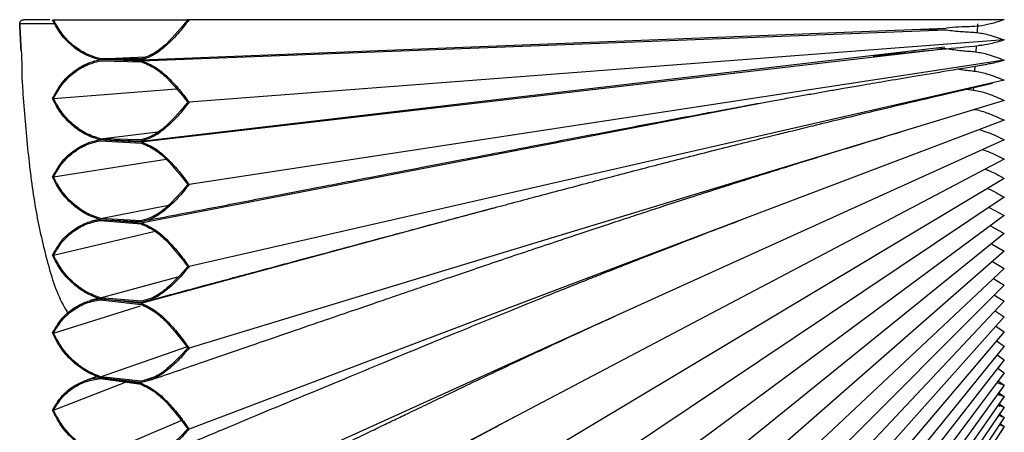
# Paper-space layout '_Left' of a CAD drawing. Header units: millimetres. Extents: x -59 to 63, y -229 to 0.
# Tile 3 of 3: x -59 to 63, y -51 to 0. Entities that reach past the tile are written whole.
import ezdxf

# ---------------------------------------------------------------- set-up
doc = ezdxf.new("R2010")
doc.units = ezdxf.units.MM

psp = doc.layouts.new('_Left')

# ---------------------------------------------------------------- linework, layer by layer
at = {"color": 7, "linetype": 'Continuous', "lineweight": 25}
for p, q in [((-55.69, 0), (-58.97, 0)), ((-55.36, 0), (-38.74, 0)), ((62.87, 0), (-38.57, 0)), ((62.87, 0), (-38.4, 0)), ((-55.21, -0.53), (-59.43, -0.53)), ((-44.33, -5), (55.66, -1.05)), ((52.47, -1.18), (55.66, -1.27)), ((59.52, -1.62), (59.59, -0.53)), ((-44.33, -5.09), (55.66, -1.27)), ((-44.33, -15.08), (55.5, -3.38)), ((-44.33, -15.17), (55.66, -3.58)), ((62.87, -2.52), (-38.4, -10.25)), ((54.42, -3.51), (55.66, -3.58)), ((59.37, -4.02), (59.41, -3.25)), ((-49.41, -4.85), (-43.84, -4.63)), ((-44.35, -4.85), (-49.41, -4.85)), ((-49.42, -4.95), (-47.66, -5)), ((-49.42, -4.95), (-49.42, -4.95)), ((-44.33, -5), (-49.42, -5)), ((-49.41, -5.1), (-44.35, -5.24)), ((-47.56, -5), (-44.33, -5.09)), ((62.87, -5.03), (-38.4, -20.48)), ((59.21, -6.4), (59.25, -5.78)), ((59.25, -5.78), (60.77, -5.53)), ((62.87, -7.53), (-38.4, -30.67)), ((59.06, -8.76), (59.08, -8.41)), ((59.08, -8.41), (61.41, -7.87)), ((-44.33, -25.22), (32.33, -10.4)), ((62.87, -10.02), (-38.4, -40.8)), ((62.87, -12.48), (-38.4, -50.85)), ((-49.41, -14.79), (-42.28, -13.95)), ((-49.42, -14.89), (-47.66, -14.99)), ((-49.42, -14.89), (-49.42, -14.89)), ((-44.33, -15.08), (-49.42, -14.94)), ((-44.35, -14.93), (-49.41, -14.79)), ((-49.41, -15.04), (-44.35, -15.32)), ((-47.56, -14.99), (-44.33, -15.17)), ((62.87, -14.92), (-38.4, -60.79)), ((62.87, -17.33), (-38.4, -70.61)), ((62.87, -19.71), (-38.4, -80.29)), ((-49.41, -24.7), (-40.97, -23.06)), ((62.87, -22.05), (-38.4, -89.81)), ((-44.33, -35.22), (-0.58, -23.39)), ((62.87, -24.34), (-38.4, -99.15)), ((60.97, -23.31), (62.87, -24.34)), ((-49.43, -24.8), (-50.38, -24.98)), ((-49.42, -24.8), (-49.42, -24.8)), ((-49.42, -24.8), (-47.66, -24.94)), ((-44.33, -25.13), (-49.42, -24.85)), ((-44.35, -24.98), (-49.41, -24.7)), ((-49.41, -24.94), (-44.35, -25.37)), ((-47.56, -24.95), (-44.33, -25.22)), ((61.14, -25.61), (62.87, -26.58)), ((62.87, -26.58), (-38.4, -108.28)), ((61.29, -27.86), (62.87, -28.77)), ((62.87, -28.77), (-38.4, -117.2)), ((61.42, -30.04), (62.87, -30.9)), ((62.87, -30.9), (-38.4, -125.88)), ((-49.41, -34.56), (-39.8, -31.95)), ((62.87, -32.97), (-38.4, -134.31)), ((61.53, -32.16), (62.87, -32.97)), ((61.64, -34.21), (62.87, -34.97)), ((-49.48, -34.57), (-50.7, -34.9)), ((-49.42, -34.65), (-47.66, -34.85)), ((-49.42, -34.65), (-49.42, -34.65)), ((-44.33, -35.13), (-49.42, -34.7)), ((-44.35, -34.98), (-49.41, -34.56)), ((-49.41, -34.8), (-44.35, -35.37)), ((-47.56, -34.86), (-44.33, -35.22)), ((62.87, -34.97), (-38.4, -142.47)), ((-55.22, -38.93), (-44.42, -35.53)), ((61.73, -36.18), (62.87, -36.91)), ((62.87, -36.91), (-38.4, -150.34)), ((62.87, -36.91), (61.82, -38.08)), ((62.87, -38.76), (-38.4, -157.91)), ((61.82, -38.08), (62.87, -38.76)), ((62.87, -38.76), (61.9, -39.9)), ((61.9, -39.91), (62.87, -40.54)), ((-49.41, -44.35), (-38.7, -40.62)), ((62.87, -40.54), (-38.4, -165.16)), ((62.87, -40.54), (61.98, -41.64)), ((62.87, -42.24), (-38.4, -172.08)), ((61.97, -41.65), (62.87, -42.24)), ((62.87, -42.24), (62.05, -43.3)), ((62.87, -43.86), (-38.4, -178.65)), ((62.05, -43.3), (62.87, -43.86)), ((62.87, -43.86), (62.11, -44.86)), ((-55.22, -48.51), (-46.31, -45.02)), ((-49.82, -44.32), (-51.13, -44.78)), ((-49.42, -44.44), (-47.66, -44.69)), ((-49.42, -44.44), (-49.42, -44.44)), ((-44.33, -45.06), (-49.42, -44.49)), ((-44.35, -44.91), (-49.41, -44.35)), ((-49.41, -44.59), (-44.35, -45.29)), ((-47.56, -44.7), (-44.33, -45.15)), ((-44.35, -44.91), (-42.5, -44.27)), ((61.95, -45.08), (62.87, -45.38)), ((62.11, -44.86), (62.87, -45.38)), ((62.87, -45.38), (-38.4, -184.87)), ((62.17, -46.34), (62.87, -46.81)), ((62.87, -45.38), (62.18, -46.34)), ((62.87, -46.81), (-38.4, -190.71)), ((62.35, -46.69), (62.01, -46.56)), ((62.04, -46.52), (62.87, -46.81)), ((62.87, -46.81), (62.24, -47.71)), ((62.87, -48.15), (-38.4, -196.16)), ((62.35, -48.03), (62.09, -47.92)), ((62.13, -47.87), (62.87, -48.15)), ((62.23, -47.72), (62.87, -48.15)), ((62.87, -48.15), (62.29, -49)), ((-49.41, -54.05), (-39.39, -49.8)), ((62.87, -49.4), (-38.4, -201.22)), ((62.35, -49.27), (62.16, -49.19)), ((62.2, -49.12), (62.87, -49.4)), ((62.29, -49), (62.87, -49.4)), ((62.87, -49.4), (62.35, -50.18)), ((62.87, -50.54), (-38.4, -205.88)), ((62.28, -50.28), (62.87, -50.54)), ((62.35, -50.18), (62.87, -50.54)), ((62.87, -50.54), (62.4, -51.26))]:
    psp.add_line(p, q, dxfattribs=at)
at = {"color": 7, "linetype": 'Continuous', "lineweight": 25, "flags": 128}
for points in [[(-55.36, 0), (-55.36, 0), (-55.36, 0)], [(-55.22, 0), (-55.22, 0), (-55.22, 0)], [(-38.4, 0), (-38.4, 0), (-38.4, 0)], [(-55.22, 0), (-44.19, 0), (-38.62, 0)], [(-55.22, -9.78), (-44.19, -8.91), (-40, -8.58)], [(-55.22, -19.54), (-44.19, -17.8), (-41.24, -17.34)], [(-55.22, -29.26), (-44.19, -26.66), (-42.61, -26.28)]]:
    psp.add_lwpolyline(points, dxfattribs=at)
at = {"color": 7, "linetype": 'Continuous', "lineweight": 25}
for points, knots in [([(-59.43, -0.53), (-59.43, -0.51), (-59.43, -0.48), (-59.43, -0.43), (-59.42, -0.38), (-59.4, -0.32), (-59.37, -0.24), (-59.29, -0.13), (-59.19, -0.05), (-59.08, -0.01), (-59.02, 0), (-58.98, 0), (-58.96, 0)], [0, 0, 0, 0, 0.05089, 0.10131, 0.152162, 0.204328, 0.314084, 0.431152, 0.692334, 0.840775, 0.920331, 1, 1, 1, 1]), ([(62.87, 0), (62.3, -0.19), (61.27, -0.54), (59.82, -0.81), (58.5, -0.89), (57.13, -0.89), (56.17, -0.99), (55.66, -1.05)], [0, 0, 0, 0, 0.245537, 0.438423, 0.602611, 0.789002, 1, 1, 1, 1]), ([(-49.42, -5), (-50, -4.83), (-51.26, -4.47), (-52.91, -3.34), (-54.38, -1.86), (-55.03, -0.63), (-55.36, 0)], [0, 0, 0, 0, 0.235561, 0.514196, 0.750932, 1, 1, 1, 1]), ([(-49.41, -4.85), (-50.01, -4.68), (-51.2, -4.32), (-52.8, -3.24), (-54.23, -1.84), (-54.89, -0.62), (-55.22, 0)], [0, 0, 0, 0, 0.24934, 0.499576, 0.749027, 1, 1, 1, 1]), ([(-38.56, 0), (-39.39, -1.02), (-40.64, -2.56), (-42.62, -4.21), (-43.77, -4.64), (-44.35, -4.85)], [0, 0, 0, 0, 0.500249, 0.750571, 1, 1, 1, 1]), ([(-38.4, 0), (-38.85, -0.6), (-39.8, -1.85), (-41.33, -3.33), (-42.84, -4.5), (-43.86, -4.84), (-44.33, -5)], [0, 0, 0, 0, 0.274997, 0.574862, 0.800319, 1, 1, 1, 1]), ([(55.66, -1.27), (56.3, -1.34), (57.51, -1.5), (59.25, -1.53), (61.04, -1.85), (62.21, -2.28), (62.87, -2.52)], [0, 0, 0, 0, 0.262819, 0.50084, 0.716873, 1, 1, 1, 1]), ([(46.58, -4.48), (46.57, -4.48), (46.57, -4.48), (46.59, -4.48), (46.62, -4.48), (46.65, -4.48), (46.68, -4.47), (46.74, -4.47), (46.88, -4.46), (47.28, -4.42), (48.54, -4.3), (52.86, -3.87), (56.66, -3.51), (59.69, -3.22)], [0, 0, 0, 0, 0.004238, 0.008544, 0.010312, 0.011952, 0.013588, 0.015345, 0.019614, 0.032633, 0.079983, 0.264766, 1, 1, 1, 1]), ([(55.66, -3.58), (56.3, -3.68), (57.51, -3.86), (59.25, -3.95), (61.04, -4.31), (62.21, -4.77), (62.87, -5.03)], [0, 0, 0, 0, 0.262819, 0.50084, 0.716873, 1, 1, 1, 1]), ([(62.87, -2.52), (62.3, -2.69), (61.27, -3), (60.2, -3.2), (59.71, -3.22), (59.69, -3.22)], [0, 0, 0, 0, 0.549253, 0.980728, 1, 1, 1, 1]), ([(-59.25, -3.88), (-59.22, -4.37), (-59.18, -5.34), (-59.15, -6.54), (-59.15, -7.37), (-59.15, -7.48), (-59.15, -7.53)], [0, 0, 0, 0, 0.248, 0.4977692, 0.7492297, 1, 1, 1, 1]), ([(-55.36, -9.78), (-54.93, -9), (-54.09, -7.51), (-52.38, -6.13), (-50.83, -5.29), (-49.87, -5.06), (-49.42, -4.95)], [0, 0, 0, 0, 0.314424, 0.608564, 0.819143, 1, 1, 1, 1]), ([(-55.22, -9.78), (-54.89, -9.18), (-54.23, -7.98), (-52.81, -6.62), (-51.2, -5.58), (-50.01, -5.26), (-49.41, -5.1)], [0, 0, 0, 0, 0.249207, 0.499498, 0.749775, 1, 1, 1, 1]), ([(-44.35, -5.24), (-43.77, -5.47), (-42.62, -5.93), (-40.64, -7.63), (-39.39, -9.2), (-38.56, -10.25)], [0, 0, 0, 0, 0.249248, 0.499645, 1, 1, 1, 1]), ([(-44.33, -5.09), (-43.72, -5.34), (-42.41, -5.86), (-40.84, -7.31), (-39.48, -8.79), (-38.75, -9.78), (-38.4, -10.25)], [0, 0, 0, 0, 0.258751, 0.553526, 0.787431, 1, 1, 1, 1]), ([(-43.45, -24.89), (-40.83, -24.39), (-35.76, -23.41), (-28.43, -21.99), (-21.63, -20.68), (-15.37, -19.47), (-9.64, -18.37), (-4.53, -17.39), (-0.02, -16.52), (3.98, -15.75), (7.67, -15.04), (11.17, -14.37), (15.26, -13.59), (19.87, -12.71), (24.26, -11.89), (27.73, -11.24), (30.64, -10.7), (33.35, -10.21), (35.79, -9.77), (37.68, -9.43), (39.47, -9.12), (41.2, -8.81), (43.03, -8.49), (45.3, -8.1), (48.21, -7.61), (51.85, -6.99), (56.1, -6.29), (59.15, -5.79), (60.77, -5.53)], [0, 0, 0, 0, 0.078346, 0.151315, 0.218905, 0.281118, 0.337952, 0.389409, 0.432999, 0.471857, 0.507869, 0.542005, 0.574266, 0.627107, 0.674929, 0.698614, 0.723202, 0.753898, 0.771343, 0.788288, 0.80445, 0.819829, 0.83534, 0.85456, 0.882438, 0.91597, 0.955157, 1, 1, 1, 1]), ([(62.87, -5.03), (62.3, -5.2), (61.61, -5.41), (60.89, -5.5), (60.77, -5.51)], [0, 0, 0, 0, 0.827585, 1, 1, 1, 1]), ([(57.13, -6.12), (57.28, -6.15), (58, -6.27), (59.26, -6.35), (61.04, -6.77), (62.21, -7.25), (62.87, -7.53)], [0, 0, 0, 0, 0.075603, 0.374072, 0.644969, 1, 1, 1, 1]), ([(-59.14, -7.53), (-59.11, -7.95), (-58.93, -10.92), (-58.47, -16.24), (-57.61, -23.28), (-56.18, -29.62), (-54.87, -34.05), (-53.65, -36.13), (-53.44, -36.48)], [0, 0, 0, 0, 0.04238, 0.300807, 0.538842, 0.757179, 0.95836, 1, 1, 1, 1]), ([(-43.28, -34.85), (-40.98, -34.23), (-36.6, -33.05), (-30.3, -31.35), (-24.57, -29.82), (-19.42, -28.43), (-14.84, -27.2), (-10.84, -26.13), (-7.42, -25.21), (-4.38, -24.4), (-1.55, -23.65), (1.35, -22.87), (4.37, -22.07), (7.58, -21.22), (10.83, -20.36), (14.05, -19.51), (17.16, -18.7), (20.3, -17.89), (23.55, -17.05), (26.87, -16.21), (29.66, -15.5), (31.78, -14.97), (33.26, -14.61), (34.85, -14.21), (36.79, -13.74), (39.35, -13.11), (42.53, -12.34), (46.35, -11.42), (50.79, -10.36), (55.88, -9.16), (59.5, -8.32), (61.41, -7.87)], [0, 0, 0, 0, 0.068132, 0.130539, 0.187221, 0.238177, 0.283409, 0.322915, 0.356696, 0.384753, 0.412594, 0.439904, 0.468881, 0.499525, 0.531508, 0.561178, 0.589932, 0.618047, 0.647485, 0.678632, 0.708311, 0.723214, 0.73592, 0.748243, 0.766126, 0.790037, 0.819974, 0.855939, 0.897932, 0.945952, 1, 1, 1, 1]), ([(-49.42, -14.94), (-50, -14.76), (-51.26, -14.36), (-52.91, -13.18), (-54.38, -11.66), (-55.03, -10.42), (-55.36, -9.78)], [0, 0, 0, 0, 0.235561, 0.514196, 0.750932, 1, 1, 1, 1]), ([(-49.41, -14.79), (-50.01, -14.6), (-51.2, -14.21), (-52.8, -13.08), (-54.23, -11.65), (-54.89, -10.41), (-55.22, -9.78)], [0, 0, 0, 0, 0.24934, 0.499576, 0.749027, 1, 1, 1, 1]), ([(58.17, -8.63), (58.55, -8.68), (59.45, -8.79), (61.04, -9.21), (62.21, -9.72), (62.87, -10.02)], [0, 0, 0, 0, 0.238834, 0.568261, 1, 1, 1, 1]), ([(-38.56, -10.25), (-39.39, -11.25), (-40.64, -12.75), (-42.62, -14.34), (-43.77, -14.74), (-44.35, -14.93)], [0, 0, 0, 0, 0.500249, 0.750571, 1, 1, 1, 1]), ([(-38.4, -10.25), (-38.85, -10.84), (-39.8, -12.06), (-41.33, -13.5), (-42.84, -14.63), (-43.86, -14.94), (-44.33, -15.08)], [0, 0, 0, 0, 0.2749969, 0.574862, 0.8003194, 1, 1, 1, 1]), ([(59.15, -11.15), (59.2, -11.15), (59.78, -11.25), (61.04, -11.64), (62.21, -12.18), (62.87, -12.48)], [0, 0, 0, 0, 0.040534, 0.455784, 1, 1, 1, 1]), ([(-43.08, -44.73), (-40.92, -43.99), (-36.84, -42.58), (-31.06, -40.59), (-25.97, -38.84), (-21.62, -37.35), (-17.98, -36.1), (-15.05, -35.1), (-12.75, -34.31), (-10.97, -33.7), (-9.4, -33.17), (-7.78, -32.61), (-5.65, -31.89), (-3.01, -30.99), (0.09, -29.94), (3.33, -28.85), (6.63, -27.75), (9.83, -26.68), (12.83, -25.68), (15.54, -24.79), (18.14, -23.93), (20.86, -23.05), (23.95, -22.05), (27.06, -21.05), (29.95, -20.13), (32.45, -19.34), (34.88, -18.58), (37.61, -17.73), (41.01, -16.67), (45.24, -15.38), (48.42, -14.41), (50.15, -13.88)], [0, 0, 0, 0, 0.072949, 0.138079, 0.19539, 0.244883, 0.285041, 0.317993, 0.34374, 0.362282, 0.377745, 0.39546, 0.41545, 0.446621, 0.480104, 0.514703, 0.550419, 0.585357, 0.617193, 0.645524, 0.670535, 0.697804, 0.729941, 0.766344, 0.794182, 0.82043, 0.84509, 0.872265, 0.907119, 0.949686, 1, 1, 1, 1]), ([(59.75, -13.66), (60.12, -13.77), (61.18, -14.08), (62.21, -14.59), (62.87, -14.92)], [0, 0, 0, 0, 0.353519, 1, 1, 1, 1]), ([(-55.36, -19.53), (-54.93, -18.77), (-54.09, -17.3), (-52.38, -15.98), (-50.83, -15.18), (-49.87, -14.98), (-49.42, -14.89)], [0, 0, 0, 0, 0.314424, 0.608564, 0.819143, 1, 1, 1, 1]), ([(-55.22, -19.54), (-54.89, -18.95), (-54.23, -17.77), (-52.81, -16.46), (-51.2, -15.46), (-50.01, -15.18), (-49.41, -15.04)], [0, 0, 0, 0, 0.249207, 0.499498, 0.749775, 1, 1, 1, 1]), ([(-44.35, -15.32), (-43.77, -15.56), (-42.62, -16.05), (-40.64, -17.81), (-39.39, -19.41), (-38.56, -20.48)], [0, 0, 0, 0, 0.249248, 0.499645, 1, 1, 1, 1]), ([(-44.33, -15.17), (-43.72, -15.43), (-42.41, -15.99), (-40.84, -17.49), (-39.48, -18.99), (-38.75, -20), (-38.4, -20.48)], [0, 0, 0, 0, 0.258751, 0.553526, 0.787431, 1, 1, 1, 1]), ([(60.17, -16.14), (60.41, -16.22), (61.32, -16.51), (62.21, -16.98), (62.87, -17.33)], [0, 0, 0, 0, 0.253532, 1, 1, 1, 1]), ([(-49.42, -24.85), (-50, -24.65), (-51.26, -24.21), (-52.91, -23), (-54.38, -21.44), (-55.03, -20.18), (-55.36, -19.53)], [0, 0, 0, 0, 0.235561, 0.514196, 0.750932, 1, 1, 1, 1]), ([(-49.41, -24.7), (-50.01, -24.49), (-51.2, -24.07), (-52.8, -22.9), (-54.23, -21.43), (-54.89, -20.17), (-55.22, -19.54)], [0, 0, 0, 0, 0.24934, 0.499576, 0.749027, 1, 1, 1, 1]), ([(60.5, -18.58), (60.63, -18.62), (61.43, -18.9), (62.21, -19.34), (62.87, -19.71)], [0, 0, 0, 0, 0.15132, 1, 1, 1, 1]), ([(-38.56, -20.48), (-39.39, -21.45), (-40.64, -22.91), (-42.62, -24.44), (-43.77, -24.8), (-44.35, -24.98)], [0, 0, 0, 0, 0.500249, 0.750571, 1, 1, 1, 1]), ([(-38.4, -20.48), (-38.85, -21.05), (-39.8, -22.24), (-41.33, -23.64), (-42.84, -24.72), (-43.86, -25), (-44.33, -25.13)], [0, 0, 0, 0, 0.2749969, 0.574862, 0.8003194, 1, 1, 1, 1]), ([(60.77, -20.97), (60.8, -20.98), (61.52, -21.25), (62.21, -21.66), (62.87, -22.05)], [0, 0, 0, 0, 0.046383, 1, 1, 1, 1]), ([(-55.36, -29.25), (-54.93, -28.51), (-54.09, -27.07), (-52.38, -25.8), (-50.83, -25.05), (-49.87, -24.88), (-49.42, -24.8)], [0, 0, 0, 0, 0.314424, 0.608564, 0.819143, 1, 1, 1, 1]), ([(-55.22, -29.26), (-54.89, -28.69), (-54.23, -27.53), (-52.81, -26.26), (-51.2, -25.32), (-50.01, -25.07), (-49.41, -24.94)], [0, 0, 0, 0, 0.249207, 0.499498, 0.749775, 1, 1, 1, 1]), ([(-44.35, -25.37), (-43.77, -25.63), (-42.62, -26.15), (-40.64, -27.95), (-39.39, -29.58), (-38.56, -30.66)], [0, 0, 0, 0, 0.249248, 0.499645, 1, 1, 1, 1]), ([(-44.33, -25.22), (-43.72, -25.5), (-42.41, -26.09), (-40.84, -27.62), (-39.48, -29.16), (-38.75, -30.19), (-38.4, -30.67)], [0, 0, 0, 0, 0.258751, 0.553526, 0.787431, 1, 1, 1, 1]), ([(-42.84, -54.51), (-40.97, -53.73), (-37.39, -52.23), (-32.22, -50.07), (-27.5, -48.1), (-23.16, -46.29), (-18.74, -44.46), (-14.18, -42.57), (-9.48, -40.63), (-5.34, -38.93), (-1.64, -37.42), (1.64, -36.08), (4.81, -34.8), (7.83, -33.59), (10.51, -32.51), (12.96, -31.54), (15.37, -30.59), (18.23, -29.47), (21.69, -28.12), (25.81, -26.53), (28.85, -25.37), (30.48, -24.75)], [0, 0, 0, 0, 0.081025, 0.155035, 0.222031, 0.282103, 0.338229, 0.407959, 0.473417, 0.535132, 0.580963, 0.625776, 0.669158, 0.708811, 0.746544, 0.774797, 0.806326, 0.843305, 0.887891, 0.940108, 1, 1, 1, 1]), ([(-49.42, -34.7), (-50, -34.49), (-51.26, -34.02), (-52.91, -32.77), (-54.38, -31.18), (-55.03, -29.9), (-55.36, -29.25)], [0, 0, 0, 0, 0.235561, 0.514196, 0.750932, 1, 1, 1, 1]), ([(-49.41, -34.56), (-50.01, -34.33), (-51.2, -33.89), (-52.8, -32.68), (-54.23, -31.17), (-54.89, -29.9), (-55.22, -29.26)], [0, 0, 0, 0, 0.24934, 0.4995763, 0.7490269, 1, 1, 1, 1]), ([(-38.56, -30.66), (-39.39, -31.61), (-40.64, -33.02), (-42.62, -34.5), (-43.77, -34.82), (-44.35, -34.98)], [0, 0, 0, 0, 0.500249, 0.750571, 1, 1, 1, 1]), ([(-38.4, -30.67), (-38.85, -31.23), (-39.8, -32.38), (-41.33, -33.73), (-42.84, -34.76), (-43.86, -35.01), (-44.33, -35.13)], [0, 0, 0, 0, 0.274997, 0.574862, 0.800319, 1, 1, 1, 1]), ([(-55.36, -38.91), (-54.93, -38.18), (-54.09, -36.78), (-52.38, -35.57), (-50.83, -34.87), (-49.87, -34.72), (-49.42, -34.65)], [0, 0, 0, 0, 0.314424, 0.608564, 0.819143, 1, 1, 1, 1]), ([(-55.22, -38.93), (-54.89, -38.36), (-54.23, -37.23), (-52.81, -36.02), (-51.2, -35.12), (-50.01, -34.91), (-49.41, -34.8)], [0, 0, 0, 0, 0.249207, 0.499498, 0.749775, 1, 1, 1, 1]), ([(-44.35, -35.37), (-43.77, -35.64), (-42.62, -36.19), (-40.64, -38.03), (-39.39, -39.68), (-38.56, -40.78)], [0, 0, 0, 0, 0.249248, 0.499645, 1, 1, 1, 1]), ([(-44.33, -35.22), (-43.72, -35.51), (-42.41, -36.14), (-40.84, -37.7), (-39.48, -39.27), (-38.75, -40.31), (-38.4, -40.8)], [0, 0, 0, 0, 0.258751, 0.553526, 0.787431, 1, 1, 1, 1]), ([(-42.52, -64.15), (-40.43, -63.12), (-36.49, -61.19), (-30.94, -58.47), (-26.1, -56.11), (-22.18, -54.21), (-19.11, -52.72), (-16.76, -51.58), (-14.73, -50.6), (-12.88, -49.71), (-10.87, -48.74), (-8.69, -47.69), (-6.17, -46.49), (-3.38, -45.16), (-0.43, -43.76), (2.74, -42.27), (6.23, -40.63), (10.32, -38.74), (13.33, -37.37), (14.92, -36.64)], [0, 0, 0, 0, 0.113004, 0.213123, 0.300357, 0.374706, 0.424909, 0.466867, 0.501656, 0.53451, 0.566126, 0.60831, 0.649208, 0.696658, 0.752155, 0.801939, 0.859658, 0.925651, 1, 1, 1, 1]), ([(-49.42, -44.49), (-50, -44.26), (-51.26, -43.76), (-52.91, -42.47), (-54.38, -40.85), (-55.03, -39.57), (-55.36, -38.91)], [0, 0, 0, 0, 0.235561, 0.514196, 0.750932, 1, 1, 1, 1]), ([(-49.41, -44.35), (-50.01, -44.11), (-51.2, -43.63), (-52.8, -42.38), (-54.23, -40.85), (-54.89, -39.57), (-55.22, -38.93)], [0, 0, 0, 0, 0.24934, 0.499576, 0.749027, 1, 1, 1, 1]), ([(-38.56, -40.78), (-39.39, -41.7), (-40.64, -43.07), (-42.62, -44.48), (-43.77, -44.77), (-44.35, -44.91)], [0, 0, 0, 0, 0.500249, 0.750571, 1, 1, 1, 1]), ([(-38.4, -40.8), (-38.85, -41.34), (-39.8, -42.46), (-41.33, -43.75), (-42.84, -44.74), (-43.86, -44.96), (-44.33, -45.06)], [0, 0, 0, 0, 0.274997, 0.574862, 0.800319, 1, 1, 1, 1]), ([(-55.36, -48.49), (-54.93, -47.78), (-54.09, -46.42), (-52.38, -45.26), (-50.83, -44.61), (-49.87, -44.5), (-49.42, -44.44)], [0, 0, 0, 0, 0.314424, 0.608564, 0.819143, 1, 1, 1, 1]), ([(-55.22, -48.51), (-54.89, -47.96), (-54.23, -46.86), (-52.81, -45.69), (-51.2, -44.86), (-50.01, -44.68), (-49.41, -44.59)], [0, 0, 0, 0, 0.249207, 0.499498, 0.749775, 1, 1, 1, 1]), ([(-44.33, -45.15), (-43.72, -45.46), (-42.41, -46.11), (-40.84, -47.71), (-39.48, -49.3), (-38.75, -50.35), (-38.4, -50.85)], [0, 0, 0, 0, 0.258751, 0.553526, 0.787431, 1, 1, 1, 1]), ([(-44.35, -45.29), (-43.77, -45.58), (-42.62, -46.15), (-40.64, -48.04), (-39.39, -49.71), (-38.56, -50.83)], [0, 0, 0, 0, 0.249248, 0.499645, 1, 1, 1, 1]), ([(-49.42, -54.19), (-50, -53.95), (-51.26, -53.42), (-52.91, -52.09), (-54.38, -50.44), (-55.03, -49.15), (-55.36, -48.49)], [0, 0, 0, 0, 0.235561, 0.514196, 0.750932, 1, 1, 1, 1]), ([(-49.41, -54.05), (-50.01, -53.79), (-51.2, -53.28), (-52.8, -52), (-54.23, -50.44), (-54.89, -49.16), (-55.22, -48.51)], [0, 0, 0, 0, 0.24934, 0.499576, 0.749027, 1, 1, 1, 1]), ([(-41.72, -73.4), (-40.12, -72.51), (-37.11, -70.81), (-32.84, -68.43), (-29.11, -66.35), (-25.92, -64.57), (-23.25, -63.1), (-21.13, -61.92), (-19.43, -60.98), (-17.73, -60.04), (-15.75, -58.95), (-13.25, -57.58), (-10.35, -56), (-6.81, -54.07), (-2.57, -51.78), (0.58, -50.11), (2.27, -49.22)], [0, 0, 0, 0, 0.1139237, 0.2150024, 0.3032371, 0.3786288, 0.4411787, 0.4908883, 0.5277602, 0.5588069, 0.6072523, 0.6638965, 0.7290207, 0.8061667, 0.8964603, 1, 1, 1, 1]), ([(-38.56, -50.83), (-39.39, -51.71), (-40.64, -53.03), (-42.62, -54.37), (-43.77, -54.62), (-44.35, -54.75)], [0, 0, 0, 0, 0.500249, 0.750571, 1, 1, 1, 1]), ([(-38.4, -50.85), (-38.85, -51.37), (-39.8, -52.45), (-41.33, -53.69), (-42.84, -54.62), (-43.86, -54.81), (-44.33, -54.9)], [0, 0, 0, 0, 0.2749969, 0.574862, 0.8003194, 1, 1, 1, 1])]:
    psp.add_open_spline(points, degree=3, knots=knots, dxfattribs=at)
for points in [[(-59.25, -3.88), (-59.31, -2.78), (-59.37, -1.66), (-59.43, -0.53)], [(-59.43, -0.53), (-59.37, -1.66), (-59.31, -2.78), (-59.25, -3.88)]]:
    psp.add_open_spline(points, degree=3, dxfattribs=at)

doc.saveas('drawing.dxf')
